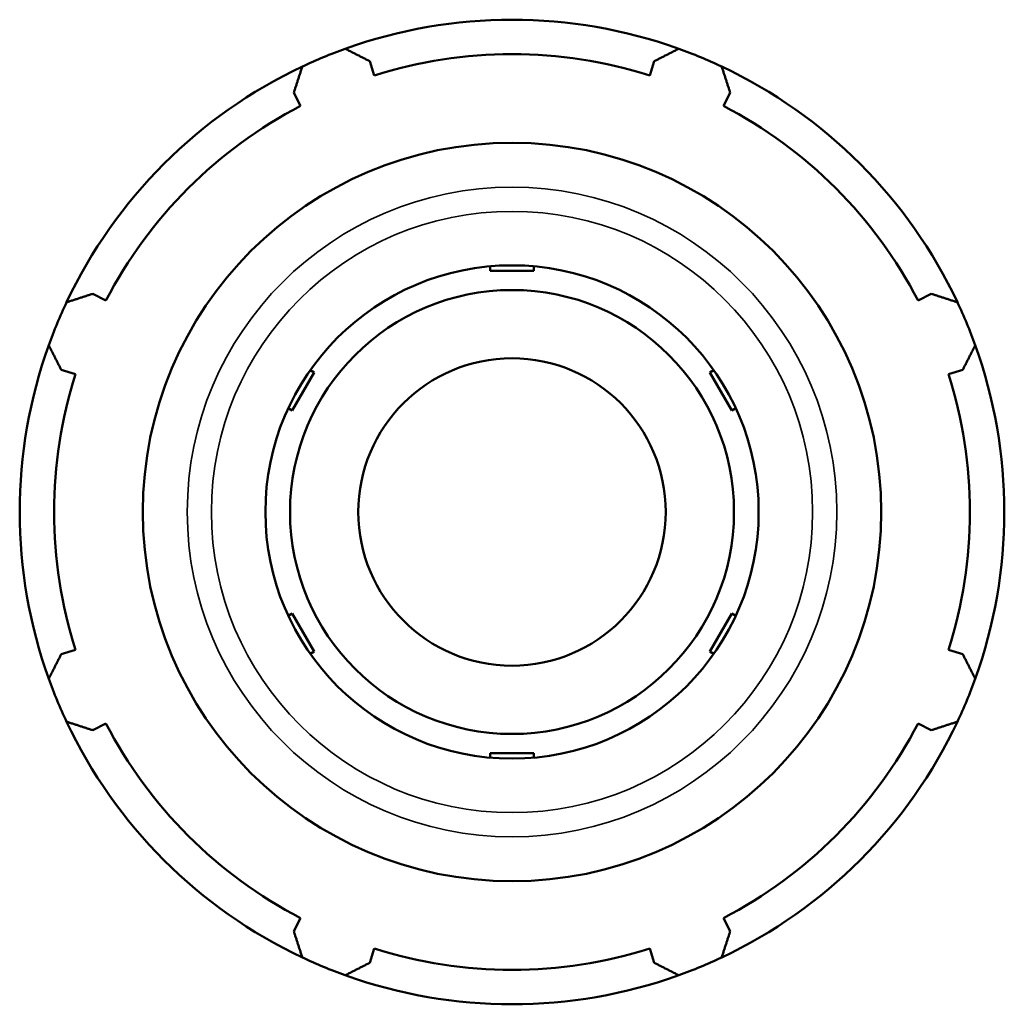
# Model space of a CAD drawing. Header units: inches. Extents: x -3.1 to 52.4, y -14.1 to 33.6.
# Tile 7 of 8: x 39.3 to 43.1, y 11.7 to 15.5. Entities that reach past the tile are written whole.
import ezdxf

# ---------------------------------------------------------------- set-up
doc = ezdxf.new("R2010")
doc.units = ezdxf.units.IN
doc.header["$MEASUREMENT"] = 0
doc.layers.add('Visible (ANSI)', color=7, linetype='Continuous', lineweight=50)
doc.layers.add('Visible Narrow (ANSI)', color=7, linetype='Continuous', lineweight=35)

msp = doc.modelspace()

# ---------------------------------------------------------------- linework, layer by layer
at = {"layer": 'Visible (ANSI)'}
for p, q in [((40.6963, 15.3123), (40.6793, 15.3664)), ((41.7705, 15.3664), (41.7534, 15.3123)), ((40.3871, 15.2454), (40.4132, 15.1951)), ((42.0365, 15.1951), (42.0627, 15.2454)), ((41.1409, 14.5617), (41.1409, 14.5791)), ((41.3089, 14.5617), (41.1409, 14.5617)), ((41.3089, 14.5791), (41.3089, 14.5617)), ((39.6658, 14.4476), (39.6155, 14.4738)), ((42.8343, 14.4738), (42.784, 14.4476)), ((39.4944, 14.1816), (39.5485, 14.1645)), ((40.4501, 14.1803), (40.4652, 14.1716)), ((41.9845, 14.1716), (41.9996, 14.1803)), ((42.9012, 14.1645), (42.9553, 14.1816)), ((40.4652, 14.1716), (40.3812, 14.0261)), ((42.0685, 14.0261), (41.9845, 14.1716)), ((40.3812, 14.0261), (40.3661, 14.0348)), ((42.0836, 14.0348), (42.0685, 14.0261)), ((40.3661, 13.2372), (40.3812, 13.2459)), ((40.3812, 13.2459), (40.4652, 13.1004)), ((41.9845, 13.1004), (42.0685, 13.2459)), ((42.0685, 13.2459), (42.0836, 13.2372)), ((39.5485, 13.1074), (39.4944, 13.0904)), ((40.4652, 13.1004), (40.4501, 13.0917)), ((41.9996, 13.0917), (41.9845, 13.1004)), ((42.9553, 13.0904), (42.9012, 13.1074)), ((39.6155, 12.7982), (39.6658, 12.8244)), ((42.784, 12.8244), (42.8343, 12.7982)), ((41.1409, 12.7103), (41.3089, 12.7103)), ((41.1409, 12.6929), (41.1409, 12.7103)), ((41.3089, 12.7103), (41.3089, 12.6929)), ((40.4132, 12.0769), (40.3871, 12.0266)), ((42.0627, 12.0266), (42.0365, 12.0769)), ((40.6793, 11.9055), (40.6963, 11.9596)), ((41.7534, 11.9596), (41.7705, 11.9055))]:
    msp.add_line(p, q, dxfattribs=at)
for radius in [1.4174, 0.9469, 0.8522, 0.59]:
    msp.add_circle((41.2249, 13.636), radius, dxfattribs=at)
for radius, start, end in [(1.89, 70.208, 109.792), (1.89, 109.792, 115.208), (1.7577, 72.5, 107.5), (1.89, 64.792, 70.208), (1.89, 115.208, 154.792), (1.89, 25.208, 64.792), (1.7577, 117.5, 152.5), (1.7577, 27.5, 62.5), (1.89, 154.792, 160.208), (1.89, 19.792, 25.208), (1.89, 160.208, 199.792), (1.89, 340.208, 19.792), (1.7577, 162.5, 197.5), (1.7577, 342.5, 17.5), (1.89, 199.792, 205.208), (1.89, 334.792, 340.208), (1.89, 205.208, 244.792), (1.7577, 207.5, 242.5), (1.89, 295.208, 334.792), (1.7577, 297.5, 332.5), (1.7577, 252.5, 287.5), (1.89, 244.792, 250.208), (1.89, 289.792, 295.208), (1.89, 250.208, 289.792)]:
    msp.add_arc((41.2249, 13.636), radius, start, end, dxfattribs=at)
for points, weights in [([(40.5849, 15.4143), (40.633, 15.3899), (40.6793, 15.3664)], [1, 1.0035262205, 1.00624278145]), ([(41.7705, 15.3664), (41.8167, 15.3899), (41.8648, 15.4143)], [1.00624278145, 1.0035262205, 1]), ([(40.3871, 15.2454), (40.4031, 15.2946), (40.4199, 15.346)], [1.00624278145, 1.0035262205, 1]), ([(42.0298, 15.346), (42.0466, 15.2946), (42.0627, 15.2454)], [1, 1.0035262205, 1.00624278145]), ([(39.5148, 14.4409), (39.5662, 14.4577), (39.6155, 14.4738)], [1, 1.0035262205, 1.00624278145]), ([(42.8343, 14.4738), (42.8835, 14.4577), (42.9349, 14.4409)], [1.00624278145, 1.0035262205, 1]), ([(39.4944, 14.1816), (39.471, 14.2278), (39.4465, 14.2759)], [1.00624278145, 1.0035262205, 1]), ([(43.0032, 14.2759), (42.9788, 14.2278), (42.9553, 14.1816)], [1, 1.0035262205, 1.00624278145]), ([(39.4465, 12.996), (39.471, 13.0442), (39.4944, 13.0904)], [1, 1.0035262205, 1.00624278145]), ([(42.9553, 13.0904), (42.9788, 13.0442), (43.0032, 12.996)], [1.00624278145, 1.0035262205, 1]), ([(39.6155, 12.7982), (39.5662, 12.8143), (39.5148, 12.831)], [1.00624278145, 1.0035262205, 1]), ([(42.9349, 12.831), (42.8835, 12.8143), (42.8343, 12.7982)], [1, 1.0035262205, 1.00624278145]), ([(40.4199, 11.926), (40.4031, 11.9773), (40.3871, 12.0266)], [1, 1.0035262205, 1.00624278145]), ([(42.0627, 12.0266), (42.0466, 11.9773), (42.0298, 11.926)], [1.00624278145, 1.0035262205, 1]), ([(40.6793, 11.9055), (40.633, 11.8821), (40.5849, 11.8576)], [1.00624278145, 1.0035262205, 1]), ([(41.8648, 11.8576), (41.8167, 11.8821), (41.7705, 11.9055)], [1, 1.0035262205, 1.00624278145])]:
    msp.add_rational_spline(points, weights, degree=2, dxfattribs=at)
at = {"layer": 'Visible Narrow (ANSI)'}
for radius in [1.2468, 1.1542]:
    msp.add_circle((41.2249, 13.636), radius, dxfattribs=at)

doc.saveas('drawing.dxf')
